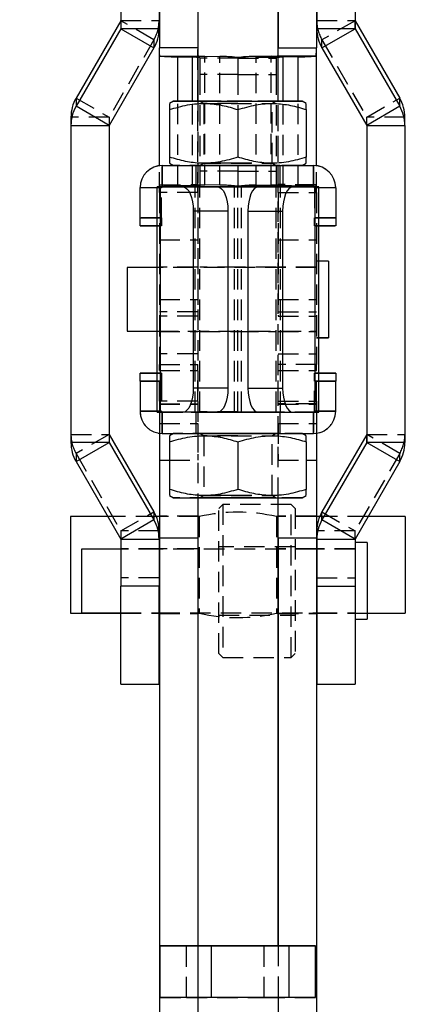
# Model space of a CAD drawing. Extents: x 81 to 759, y 45 to 588.
# Tile 14 of 24: x 400 to 448, y 264 to 387. Entities that reach past the tile are written whole.
import ezdxf

# ---------------------------------------------------------------- set-up
doc = ezdxf.new("R2010")
doc.units = 0
doc.header["$LTSCALE"] = 2
doc.linetypes.add('HIDDEN', pattern=[1.905, 1.27, -0.635])
doc.layers.get('0').update_dxf_attribs({"linetype": 'CONTINUOUS'})
doc.styles.add('SLDTEXTSTYLE0', font='TXT', dxfattribs={"width": 0.75})
doc.dimstyles.new('SLDDIMSTYLE4', dxfattribs={"dimtxt": 7, "dimasz": 6.604, "dimexe": 0, "dimexo": 0.0625, "dimgap": 1.75, "dimtad": 1, "dimdec": 3, "dimrnd": 1e-09, "dimzin": 12, "dimtxsty": 'SLDTEXTSTYLE0', "dimsah": 1, "dimcen": 0.09, "dimazin": 3, "dimtfac": 1, "dimtdec": 3, "dimtmove": 0, "dimatfit": 3, "dimtolj": 1, "dimtzin": 12})

# ---------------------------------------------------------------- blocks, each defined once
blk = doc.blocks.new('_D_8')
at = {"color": 179, "linetype": 'CONTINUOUS'}
for p, q in [((422.35, 269.61), (422.35, 171.17)), ((432.35, 203.17), (432.35, 171.17)), ((422.35, 173.17), (400.23, 173.17)), ((432.35, 173.17), (422.35, 173.17)), ((432.35, 173.17), (445.05, 173.17))]:
    blk.add_line(p, q, dxfattribs=at)
for points in [[(422.35, 173.17), (415.74, 174.19), (415.74, 172.16)], [(432.35, 173.17), (438.95, 172.16), (438.95, 174.19)]]:
    blk.add_solid(points, dxfattribs=at)
at = {"color": 179, "linetype": 'CONTINUOUS', "insert": (400.23, 182.2, -77.03), "char_height": 7, "attachment_point": 1, "style": 'SLDTEXTSTYLE0'}
blk.add_mtext('10', dxfattribs=at)

msp = doc.modelspace()

# ---------------------------------------------------------------- linework, layer by layer
at = {"color": 7, "linetype": 'CONTINUOUS'}
for p, q in [((412.798213, 430.257053), (412.798213, 385.608581)), ((417.548214, 430.257053), (417.548214, 385.608581)), ((437.148214, 430.257053), (437.148214, 385.608581)), ((441.898214, 430.257053), (441.898214, 385.608581)), ((417.598214, 401.993089), (417.598214, 383.248041)), ((422.348214, 401.993089), (422.348214, 383.248041)), ((432.348214, 401.993089), (432.348214, 383.248041)), ((437.098214, 401.993089), (437.098214, 383.248041)), ((422.348214, 391.613976), (422.348214, 376.613975)), ((432.348214, 376.613975), (432.348214, 391.613976)), ((412.796874, 386.621262), (407.235932, 376.997162)), ((412.796874, 385.603585), (407.235932, 375.979487)), ((412.796874, 386.621262), (412.796874, 385.603585)), ((412.796874, 385.603585), (416.910494, 383.230493)), ((417.548214, 385.608581), (412.798213, 385.608581)), ((441.898214, 385.608581), (437.148214, 385.608581)), ((437.785933, 383.230493), (441.899554, 385.603585)), ((441.899554, 385.603585), (441.899554, 386.621262)), ((441.899554, 386.621262), (447.460496, 376.997162)), ((441.899554, 385.603585), (447.460496, 375.979487)), ((416.910494, 383.230493), (411.349554, 373.606394)), ((417.598214, 368.592572), (417.598214, 383.248041)), ((422.348214, 383.248041), (417.598214, 383.248041)), ((432.348214, 383.248041), (437.098214, 383.248041)), ((437.098214, 368.592572), (437.098214, 383.248041)), ((437.785933, 383.230493), (443.346874, 373.606394)), ((417.688017, 382.221269), (422.348214, 382.237718)), ((419.868136, 382.122359), (421.719534, 382.079809)), ((437.00841, 382.221269), (432.313451, 382.237839)), ((434.828291, 382.122359), (432.976894, 382.079809)), ((407.235932, 376.997162), (407.235932, 375.979487)), ((447.460496, 375.979487), (447.460496, 376.997162)), ((411.349554, 373.606394), (407.235932, 375.979487)), ((419.348214, 376.613975), (418.848213, 376.325301)), ((435.848214, 376.325301), (435.348213, 376.613975)), ((447.460496, 375.979487), (443.346874, 373.606394)), ((406.598215, 374.619074), (406.598215, 373.601398)), ((418.848213, 375.565639), (418.848213, 369.661369)), ((427.348214, 375.565168), (427.348214, 369.660898)), ((435.848214, 375.565639), (435.848214, 369.661369)), ((448.098213, 373.601398), (448.098213, 374.619074)), ((406.598215, 373.601398), (411.348213, 373.601398)), ((406.598215, 373.601398), (406.598215, 334.183951)), ((411.348213, 373.601398), (411.348213, 334.183951)), ((443.348215, 373.601398), (448.098213, 373.601398)), ((443.348215, 373.601398), (443.348215, 334.183951)), ((448.098213, 373.601398), (448.098213, 334.183951)), ((417.948214, 368.613015), (417.948214, 368.614936)), ((417.948214, 368.614936), (419.346551, 368.614936)), ((417.948214, 368.613015), (417.948214, 365.963015)), ((417.948214, 368.613015), (436.748214, 368.613015)), ((418.848213, 368.90265), (419.348214, 368.613975)), ((435.348213, 368.613975), (435.848214, 368.90265)), ((435.349877, 368.614936), (436.748214, 368.614936)), ((436.748214, 368.613015), (436.748214, 368.614936)), ((436.748214, 365.963015), (436.748214, 368.613015)), ((417.298214, 337.963016), (417.298214, 365.963015)), ((417.298214, 365.963015), (422.048214, 365.963015)), ((417.744189, 365.962822), (422.049151, 365.963015)), ((417.744189, 337.962822), (417.744189, 365.962822)), ((417.744189, 365.962822), (420.526413, 365.962249)), ((417.948214, 365.963015), (422.048214, 365.963015)), ((424.831375, 365.962442), (420.526413, 365.962249)), ((422.049151, 365.963015), (432.647277, 365.963015)), ((422.049151, 365.963015), (424.831375, 365.962442)), ((422.348214, 365.963015), (422.348214, 365.962953)), ((432.647277, 365.963015), (429.865053, 365.962442)), ((429.865053, 365.962442), (434.170015, 365.962249)), ((432.348214, 365.962953), (432.348214, 365.963015)), ((436.952239, 365.962822), (432.647277, 365.963015)), ((432.648214, 365.963015), (436.748214, 365.963015)), ((437.398214, 365.963015), (432.648214, 365.963015)), ((436.952239, 365.962822), (434.170015, 365.962249)), ((436.952239, 337.962822), (436.952239, 365.962822)), ((437.398214, 337.963016), (437.398214, 365.963015)), ((415.198214, 365.863015), (415.198214, 365.864936)), ((415.198214, 362.113015), (415.198214, 365.863015)), ((439.498214, 365.863015), (439.498214, 365.864936)), ((439.498214, 365.863015), (439.498214, 362.113015)), ((426.09923, 362.962181), (421.794268, 362.961988)), ((421.794268, 362.961988), (421.794268, 340.961988)), ((426.09923, 362.962181), (426.09923, 340.962182)), ((428.597198, 362.962181), (432.90216, 362.961988)), ((428.597198, 362.962181), (428.597198, 340.962182)), ((432.90216, 362.961988), (432.90216, 340.961988)), ((415.198214, 361.113111), (415.198214, 362.113015)), ((417.298214, 361.113111), (415.198214, 361.113111)), ((439.498214, 361.113111), (437.398214, 361.113111)), ((439.498214, 362.113015), (439.498214, 361.113111)), ((438.598214, 356.744678), (437.398214, 356.744678)), ((438.598214, 356.740645), (437.398214, 356.740645)), ((438.598214, 356.744678), (438.598214, 356.740645)), ((438.598214, 356.740645), (438.598214, 347.215646)), ((417.298214, 355.950928), (413.598214, 355.950928)), ((413.598214, 355.950928), (413.598214, 355.946895)), ((417.298214, 355.946895), (413.598214, 355.946895)), ((413.598214, 355.946895), (413.598214, 348.009395)), ((413.598214, 348.009395), (417.298214, 348.009395)), ((437.398214, 347.215646), (438.598214, 347.215646)), ((417.298214, 342.814839), (415.198214, 342.814839)), ((415.198214, 342.814839), (415.198214, 342.813111)), ((415.198214, 341.813016), (415.198214, 342.813111)), ((439.498214, 342.814839), (437.398214, 342.814839)), ((439.498214, 342.814839), (439.498214, 342.813111)), ((439.498214, 342.813111), (439.498214, 341.813016)), ((415.198214, 341.813016), (415.198214, 338.063015)), ((439.498214, 338.063015), (439.498214, 341.813016)), ((426.09923, 340.962182), (421.794268, 340.961988)), ((428.597198, 340.962182), (432.90216, 340.961988)), ((420.526413, 337.96225), (417.744189, 337.962822)), ((424.831375, 337.962442), (420.526413, 337.96225)), ((424.85627, 337.963016), (429.840158, 337.963016)), ((429.865053, 337.962442), (434.170015, 337.96225)), ((434.170015, 337.96225), (436.952239, 337.962822)), ((411.348213, 334.183951), (406.598215, 334.183951)), ((407.235932, 331.805863), (411.349554, 334.178955)), ((411.349554, 335.19663), (411.349554, 334.178955)), ((411.349554, 335.19663), (416.910494, 325.572532)), ((411.349554, 334.178955), (416.910494, 324.554858)), ((417.598214, 335.335378), (417.598214, 332.008202)), ((417.948214, 335.313015), (436.748214, 335.313015)), ((419.346551, 335.313015), (418.848213, 335.0253)), ((418.848213, 334.265639), (418.848213, 328.36137)), ((427.348214, 334.265169), (427.348214, 328.360897)), ((435.848214, 335.0253), (435.349877, 335.313015)), ((435.848214, 334.265639), (435.848214, 328.36137)), ((437.098214, 335.335378), (437.098214, 332.008202)), ((443.346874, 335.19663), (437.785933, 325.572532)), ((443.346874, 334.178955), (437.785933, 324.554858)), ((443.346874, 334.178955), (443.346874, 335.19663)), ((443.346874, 334.178955), (447.460496, 331.805863)), ((448.098213, 334.183951), (443.348215, 334.183951)), ((407.235932, 331.805863), (412.796874, 322.181762)), ((417.598214, 332.008202), (417.598214, 322.328225)), ((437.098214, 332.008202), (437.098214, 322.328225)), ((447.460496, 331.805863), (441.899554, 322.181762)), ((418.848213, 327.602652), (419.348214, 327.313975)), ((422.348214, 327.313375), (422.348214, 271.613979)), ((432.348214, 271.613979), (432.348214, 327.313375)), ((435.348213, 327.313975), (435.848214, 327.602652)), ((416.910494, 325.572532), (416.910494, 324.554858)), ((437.785933, 324.554858), (437.785933, 325.572532)), ((411.1836, 324.973793), (406.548214, 324.973793)), ((406.548214, 324.973793), (406.548214, 312.973794)), ((416.910494, 324.554858), (412.796874, 322.181762)), ((417.598214, 324.973793), (417.202557, 324.973793)), ((437.493871, 324.973793), (437.098214, 324.973793)), ((441.899554, 322.181762), (437.785933, 324.554858)), ((448.148214, 324.973793), (443.512828, 324.973793)), ((448.148214, 324.973793), (448.148214, 312.973794)), ((417.548214, 323.194441), (417.548214, 322.176766)), ((437.148214, 322.176766), (437.148214, 323.194441)), ((412.798213, 322.176766), (417.548214, 322.176766)), ((412.798213, 322.176766), (412.798213, 316.345052)), ((417.548214, 322.176766), (417.548214, 316.345052)), ((417.598214, 322.328225), (422.348214, 322.328225)), ((417.598214, 322.328225), (417.598214, 210.173786)), ((422.348214, 322.328225), (422.348214, 271.614716)), ((432.348214, 322.328225), (432.348214, 271.614671)), ((432.348214, 322.328225), (437.098214, 322.328225)), ((437.098214, 322.328225), (437.098214, 210.173786)), ((437.148214, 322.176766), (441.898214, 322.176766)), ((437.148214, 322.176766), (437.148214, 316.345052)), ((441.898214, 322.176766), (441.898214, 316.345052)), ((412.798213, 320.942544), (407.898214, 320.942544)), ((407.898214, 320.942544), (407.898214, 313.005042)), ((417.598214, 320.942544), (417.548214, 320.942544)), ((437.148214, 320.942544), (437.098214, 320.942544)), ((443.398214, 321.736292), (441.898214, 321.736292)), ((443.398214, 321.736292), (443.398214, 312.211294)), ((417.548214, 316.345052), (412.798213, 316.345052)), ((412.798213, 304.15389), (412.798213, 316.345052)), ((417.548214, 304.15389), (417.548214, 316.345052)), ((437.148214, 316.345052), (441.898214, 316.345052)), ((437.148214, 316.345052), (437.148214, 304.15389)), ((441.898214, 316.345052), (441.898214, 304.15389)), ((406.548214, 312.973794), (412.798213, 312.973794)), ((407.898214, 313.005042), (412.798213, 313.005042)), ((417.548214, 313.005042), (417.598214, 313.005042)), ((417.548214, 312.973794), (417.598214, 312.973794)), ((437.098214, 313.005042), (437.148214, 313.005042)), ((437.098214, 312.973794), (437.148214, 312.973794)), ((441.898214, 312.211294), (443.398214, 312.211294)), ((443.398214, 312.973794), (448.148214, 312.973794)), ((412.798213, 304.15389), (417.548214, 304.15389)), ((437.148214, 304.15389), (441.898214, 304.15389)), ((417.697128, 271.613807), (420.975934, 271.614694)), ((424.069407, 271.613084), (417.697128, 271.613807)), ((417.697128, 265.213803), (417.697128, 271.613807)), ((420.975934, 271.614694), (422.348214, 271.614716)), ((433.720494, 271.613256), (424.069407, 271.613084)), ((424.069407, 265.213088), (424.069407, 271.613084)), ((432.348214, 271.614671), (436.9993, 271.61415)), ((436.9993, 271.61415), (433.720494, 271.613256)), ((433.720494, 265.213259), (433.720494, 271.613256)), ((436.9993, 265.214146), (436.9993, 271.61415)), ((424.069407, 265.213088), (417.697128, 265.213803)), ((422.348214, 265.213282), (422.348214, 210.173786)), ((433.720494, 265.213259), (424.069407, 265.213088)), ((432.348214, 265.213237), (432.348214, 210.173786)), ((436.9993, 265.214146), (433.720494, 265.213259))]:
    msp.add_line(p, q, dxfattribs=at)
at = {"color": 7, "linetype": 'HIDDEN'}
for p, q in [((416.910494, 384.248168), (412.796874, 386.621262)), ((412.798213, 386.626257), (417.548214, 386.626257)), ((437.148214, 386.626257), (441.898214, 386.626257)), ((441.899554, 386.621262), (437.785933, 384.248168)), ((416.910494, 384.248168), (411.349554, 374.62407)), ((416.910494, 384.248168), (416.910494, 383.230493)), ((422.348214, 365.252796), (422.348214, 383.248041)), ((432.348214, 365.252796), (432.348214, 383.248041)), ((437.785933, 383.230493), (437.785933, 384.248168)), ((437.785933, 384.248168), (443.346874, 374.62407)), ((422.348214, 382.237718), (422.382977, 382.237839)), ((422.598214, 382.031056), (422.598214, 381.971913)), ((427.348214, 381.971913), (422.598214, 381.971913)), ((422.598214, 381.971913), (422.598214, 379.926475)), ((423.226894, 382.199553), (425.078291, 382.157002)), ((423.226894, 366.203779), (423.226894, 382.199553)), ((425.078291, 366.161229), (425.078291, 382.157002)), ((432.098214, 382.031056), (427.348214, 382.031056)), ((427.348214, 382.031056), (427.348214, 381.971913)), ((427.348214, 381.971913), (427.348214, 379.926475)), ((427.348214, 381.971913), (432.098214, 381.971913)), ((431.469534, 382.199553), (429.618136, 382.157002)), ((429.618136, 366.161229), (429.618136, 382.157002)), ((432.348214, 382.094257), (429.618136, 382.157002)), ((431.469534, 366.203779), (431.469534, 382.199553)), ((432.348214, 382.179358), (431.469534, 382.199553)), ((432.098214, 382.031056), (432.098214, 381.971913)), ((432.098214, 381.971913), (432.098214, 379.926475)), ((427.348214, 379.926475), (422.598214, 379.926475)), ((422.598214, 379.926475), (422.598214, 367.929645)), ((427.348214, 379.926475), (432.098214, 379.926475)), ((427.348214, 379.926475), (427.348214, 367.929645)), ((432.098214, 379.926475), (432.098214, 367.929645)), ((407.235932, 376.997162), (411.349554, 374.62407)), ((443.346874, 374.62407), (447.460496, 376.997162)), ((419.868136, 366.126585), (419.868136, 376.614248)), ((421.719534, 366.084035), (421.719534, 376.614521)), ((422.348214, 376.613975), (422.348214, 365.963015)), ((422.674952, 376.613975), (423.098214, 376.317604)), ((423.098214, 376.317604), (423.098214, 368.910346)), ((431.598214, 376.317604), (432.021476, 376.613975)), ((431.598214, 368.910346), (431.598214, 376.317604)), ((432.348214, 365.963015), (432.348214, 376.613975)), ((432.976894, 366.084035), (432.976894, 376.614521)), ((434.828291, 366.126585), (434.828291, 376.614248)), ((411.348213, 374.619074), (406.598215, 374.619074)), ((411.348213, 374.619074), (411.348213, 373.601398)), ((411.349554, 374.62407), (411.349554, 373.606394)), ((427.348214, 375.567053), (427.348214, 375.565168)), ((443.346874, 373.606394), (443.346874, 374.62407)), ((443.348215, 373.601398), (443.348215, 374.619074)), ((448.098213, 374.619074), (443.348215, 374.619074)), ((417.598214, 365.252796), (417.598214, 368.592572)), ((417.948214, 365.964936), (417.948214, 368.614936)), ((419.346551, 368.614936), (435.349877, 368.614936)), ((422.098214, 368.613975), (422.098214, 365.963975)), ((423.098214, 368.910346), (422.674952, 368.613976)), ((432.021476, 368.613976), (431.598214, 368.910346)), ((432.598214, 365.963975), (432.598214, 368.613975)), ((436.748214, 368.614936), (436.748214, 365.964936)), ((437.098214, 365.252796), (437.098214, 368.592572)), ((427.348214, 367.929645), (422.598214, 367.929645)), ((422.598214, 367.929645), (422.598214, 365.975611)), ((427.348214, 367.929645), (432.098214, 367.929645)), ((427.348214, 367.929645), (427.348214, 365.975611)), ((432.098214, 367.929645), (432.098214, 365.975611)), ((417.298214, 365.971808), (417.298214, 365.963015)), ((417.298214, 365.971808), (422.048214, 365.971808)), ((422.348214, 365.976826), (417.598214, 365.976826)), ((417.688017, 366.225496), (422.382977, 366.242066)), ((422.597277, 365.973), (417.744189, 365.972001)), ((417.744189, 365.972001), (422.049151, 365.971808)), ((417.744189, 337.972001), (417.744189, 365.972001)), ((417.948214, 365.963015), (417.948214, 365.964936)), ((417.948214, 365.964936), (436.748214, 365.964936)), ((421.719534, 366.084035), (419.868136, 366.126585)), ((422.048214, 365.971808), (422.048214, 365.963015)), ((422.048214, 337.963016), (422.048214, 365.963015)), ((426.902239, 365.972807), (422.049151, 365.971808)), ((422.049151, 337.971809), (422.049151, 365.971808)), ((422.049151, 337.963016), (422.049151, 365.963015)), ((422.348214, 365.962953), (422.348214, 327.313375)), ((422.597277, 365.973), (426.902239, 365.972807)), ((422.597277, 337.973001), (422.597277, 365.973)), ((427.348214, 365.982178), (422.598214, 365.982178)), ((427.348214, 365.976139), (422.598214, 365.976139)), ((422.598214, 365.975611), (422.598214, 365.973001)), ((422.598214, 365.975611), (427.348214, 365.975611)), ((422.598214, 365.973001), (427.348214, 365.973001)), ((422.598214, 337.973001), (422.598214, 365.973001)), ((425.078291, 366.161229), (423.226894, 366.203779)), ((426.902239, 337.972807), (426.902239, 365.972807)), ((427.348214, 366.035282), (432.098214, 366.035282)), ((427.348214, 365.982178), (432.098214, 365.982178)), ((427.348214, 365.976139), (432.098214, 365.976139)), ((427.348214, 365.975611), (427.348214, 365.973001)), ((427.348214, 365.975611), (432.098214, 365.975611)), ((427.348214, 337.973001), (427.348214, 365.973001)), ((432.098214, 365.973001), (427.348214, 365.973001)), ((432.099151, 365.973), (427.794189, 365.972807)), ((427.794189, 337.972807), (427.794189, 365.972807)), ((427.794189, 365.972807), (432.647277, 365.971808)), ((429.618136, 366.161229), (431.469534, 366.203779)), ((429.618136, 366.161229), (432.976894, 366.084035)), ((431.469534, 366.203779), (434.828291, 366.126585)), ((432.098214, 365.975611), (432.098214, 365.973001)), ((432.098214, 337.973001), (432.098214, 365.973001)), ((432.099151, 365.973), (436.952239, 365.972001)), ((432.099151, 337.973001), (432.099151, 365.973)), ((437.00841, 366.225496), (432.313451, 366.242066)), ((437.098214, 365.976826), (432.348214, 365.976826)), ((432.348214, 327.313375), (432.348214, 365.962953)), ((436.952239, 365.972001), (432.647277, 365.971808)), ((432.647277, 337.971809), (432.647277, 365.971808)), ((432.647277, 337.963016), (432.647277, 365.963015)), ((432.648214, 365.971808), (432.648214, 365.963015)), ((437.398214, 365.971808), (432.648214, 365.971808)), ((432.648214, 337.963016), (432.648214, 365.963015)), ((432.976894, 366.084035), (434.828291, 366.126585)), ((436.748214, 365.963015), (436.748214, 365.964936)), ((436.952239, 337.972001), (436.952239, 365.972001)), ((437.398214, 365.971808), (437.398214, 365.963015)), ((415.198214, 365.864936), (417.848214, 365.864936)), ((417.848214, 365.863015), (417.298214, 365.863015)), ((422.348214, 365.252796), (417.598214, 365.252796)), ((417.598214, 365.252796), (417.598214, 349.906851)), ((417.848214, 365.863015), (417.848214, 365.864936)), ((417.848214, 362.113015), (417.848214, 365.863015)), ((422.348214, 365.252796), (422.348214, 349.906851)), ((432.348214, 365.252796), (437.098214, 365.252796)), ((432.348214, 365.252796), (432.348214, 349.906851)), ((436.848214, 365.863015), (436.848214, 365.864936)), ((436.848214, 365.864936), (439.498214, 365.864936)), ((436.848214, 365.863015), (436.848214, 362.113015)), ((437.398214, 365.863015), (436.848214, 365.863015)), ((437.098214, 365.252796), (437.098214, 349.906851)), ((417.848214, 362.114936), (415.198214, 362.114936)), ((415.198214, 361.11484), (417.848214, 361.11484)), ((417.298214, 362.113015), (417.848214, 362.113015)), ((417.848214, 361.113111), (417.298214, 361.113111)), ((417.848214, 362.113015), (417.848214, 361.113111)), ((439.498214, 362.114936), (436.848214, 362.114936)), ((436.848214, 361.113111), (436.848214, 362.113015)), ((436.848214, 362.113015), (437.398214, 362.113015)), ((436.848214, 361.11484), (439.498214, 361.11484)), ((437.398214, 361.113111), (436.848214, 361.113111)), ((417.598214, 359.379621), (422.348214, 359.379621)), ((432.348214, 359.379621), (437.098214, 359.379621)), ((437.398214, 356.744678), (437.098214, 356.744678)), ((437.398214, 356.740645), (437.098214, 356.740645)), ((437.098214, 355.950928), (417.298214, 355.950928)), ((437.098214, 355.946895), (417.298214, 355.946895)), ((422.348214, 355.982178), (417.598214, 355.982178)), ((422.348214, 355.978145), (417.598214, 355.978145)), ((427.348214, 355.982178), (422.598214, 355.982178)), ((427.348214, 355.978145), (422.598214, 355.978145)), ((432.098214, 355.982178), (427.348214, 355.982178)), ((432.098214, 355.978145), (427.348214, 355.978145)), ((437.098214, 355.982178), (432.348214, 355.982178)), ((437.098214, 355.978145), (432.348214, 355.978145)), ((417.598214, 351.982178), (422.348214, 351.982178)), ((432.348214, 351.982178), (437.098214, 351.982178)), ((422.348214, 350.42396), (417.598214, 350.42396)), ((432.348214, 350.42396), (437.098214, 350.42396)), ((422.348214, 349.906851), (417.598214, 349.906851)), ((417.598214, 349.906851), (417.598214, 345.210259)), ((432.348214, 349.906851), (437.098214, 349.906851)), ((437.098214, 349.906851), (437.098214, 345.210259)), ((413.598214, 348.013428), (437.098214, 348.013428)), ((417.298214, 348.009395), (437.098214, 348.009395)), ((417.598214, 347.982178), (422.348214, 347.982178)), ((417.598214, 347.978146), (422.348214, 347.978146)), ((422.598214, 347.982178), (427.348214, 347.982178)), ((422.598214, 347.978146), (427.348214, 347.978146)), ((427.348214, 347.982178), (432.098214, 347.982178)), ((427.348214, 347.978146), (432.098214, 347.978146)), ((432.348214, 347.982178), (437.098214, 347.982178)), ((432.348214, 347.978146), (437.098214, 347.978146)), ((437.098214, 347.219678), (438.598214, 347.219678)), ((437.098214, 347.215646), (437.398214, 347.215646)), ((422.348214, 345.210259), (417.598214, 345.210259)), ((417.598214, 345.210259), (417.598214, 343.899767)), ((432.348214, 345.210259), (437.098214, 345.210259)), ((437.098214, 345.210259), (437.098214, 343.899767)), ((417.848214, 342.814839), (417.298214, 342.814839)), ((417.298214, 342.813111), (417.848214, 342.813111)), ((417.598214, 343.899767), (422.348214, 343.899767)), ((417.598214, 339.336586), (417.598214, 343.899767)), ((417.598214, 343.1523), (422.348214, 343.1523)), ((417.848214, 342.814839), (417.848214, 342.813111)), ((417.848214, 342.813111), (417.848214, 341.813016)), ((422.348214, 339.336586), (422.348214, 343.899767)), ((437.098214, 343.899767), (432.348214, 343.899767)), ((432.348214, 339.336586), (432.348214, 343.899767)), ((432.348214, 343.1523), (437.098214, 343.1523)), ((437.398214, 342.814839), (436.848214, 342.814839)), ((436.848214, 342.814839), (436.848214, 342.813111)), ((436.848214, 341.813016), (436.848214, 342.813111)), ((436.848214, 342.813111), (437.398214, 342.813111)), ((437.098214, 339.336586), (437.098214, 343.899767)), ((415.198214, 341.814936), (417.848214, 341.814936)), ((417.848214, 341.813016), (417.298214, 341.813016)), ((417.848214, 341.813016), (417.848214, 338.063015)), ((436.848214, 341.814936), (439.498214, 341.814936)), ((436.848214, 338.063015), (436.848214, 341.813016)), ((437.398214, 341.813016), (436.848214, 341.813016)), ((422.348214, 339.336586), (417.598214, 339.336586)), ((417.598214, 339.336586), (417.598214, 338.968451)), ((432.348214, 339.336586), (437.098214, 339.336586)), ((437.098214, 339.336586), (437.098214, 338.968451)), ((417.848214, 338.064936), (415.198214, 338.064936)), ((417.298214, 338.063015), (417.848214, 338.063015)), ((422.048214, 337.971807), (417.298214, 337.971807)), ((422.048214, 337.963016), (417.298214, 337.963016)), ((417.598214, 338.987739), (422.348214, 338.987739)), ((417.598214, 338.968451), (417.598214, 336.561198)), ((417.598214, 338.968451), (422.348214, 338.968451)), ((417.744189, 337.972001), (422.597277, 337.973001)), ((422.049151, 337.971809), (417.744189, 337.972001)), ((422.049151, 337.963016), (417.744189, 337.962822)), ((417.948214, 337.964936), (417.948214, 337.963016)), ((417.948214, 337.964936), (436.748214, 337.964936)), ((417.948214, 335.314936), (417.948214, 337.964936)), ((417.948214, 337.963016), (422.048214, 337.963016)), ((417.948214, 337.963016), (417.948214, 337.962781)), ((422.048214, 337.963016), (422.049151, 337.963016)), ((422.049151, 337.971809), (426.902239, 337.972807)), ((422.049151, 337.963016), (424.85627, 337.963016)), ((424.831375, 337.962442), (422.049151, 337.963016)), ((422.098214, 337.963975), (422.098214, 335.313977)), ((426.902239, 337.972807), (422.597277, 337.973001)), ((422.598214, 337.973001), (422.597277, 337.973001)), ((427.348214, 337.982178), (422.598214, 337.982178)), ((427.348214, 337.973001), (422.598214, 337.973001)), ((427.348214, 337.982178), (432.098214, 337.982178)), ((427.348214, 337.973001), (432.098214, 337.973001)), ((427.794189, 337.972807), (432.099151, 337.973001)), ((432.647277, 337.971809), (427.794189, 337.972807)), ((429.840158, 337.963016), (432.647277, 337.963016)), ((429.865053, 337.962442), (432.647277, 337.963016)), ((432.098214, 337.973001), (432.099151, 337.973001)), ((436.952239, 337.972001), (432.099151, 337.973001)), ((437.098214, 338.987739), (432.348214, 338.987739)), ((432.348214, 338.968451), (437.098214, 338.968451)), ((432.598214, 335.313977), (432.598214, 337.963975)), ((432.647277, 337.971809), (436.952239, 337.972001)), ((432.647277, 337.963016), (436.952239, 337.962822)), ((432.648214, 337.963016), (432.647277, 337.963016)), ((432.648214, 337.971807), (437.398214, 337.971807)), ((432.648214, 337.963016), (436.748214, 337.963016)), ((432.648214, 337.963016), (437.398214, 337.963016)), ((436.748214, 337.964936), (436.748214, 337.963016)), ((436.748214, 337.964936), (436.748214, 335.314936)), ((436.748214, 337.962781), (436.748214, 337.963016)), ((439.498214, 338.064936), (436.848214, 338.064936)), ((436.848214, 338.063015), (437.398214, 338.063015)), ((437.098214, 338.968451), (437.098214, 336.561198)), ((417.598214, 336.561198), (422.348214, 336.561198)), ((417.598214, 336.561198), (417.598214, 335.335378)), ((422.348214, 336.561198), (422.348214, 332.008202)), ((432.348214, 336.561198), (437.098214, 336.561198)), ((432.348214, 336.561198), (432.348214, 332.008202)), ((437.098214, 336.561198), (437.098214, 335.335378)), ((406.598215, 335.201625), (411.348213, 335.201625)), ((411.349554, 335.19663), (407.235932, 332.823538)), ((417.948214, 335.314936), (417.948214, 335.313015)), ((417.948214, 335.314936), (436.748214, 335.314936)), ((419.348214, 335.313977), (419.346551, 335.313015)), ((422.674952, 335.313975), (423.098214, 335.017605)), ((423.098214, 335.017605), (423.098214, 327.610348)), ((427.348214, 334.267054), (427.348214, 334.265169)), ((431.598214, 335.017605), (432.021476, 335.313975)), ((431.598214, 327.610348), (431.598214, 335.017605)), ((435.349877, 335.313015), (435.348213, 335.313977)), ((436.748214, 335.314936), (436.748214, 335.313015)), ((447.460496, 332.823538), (443.346874, 335.19663)), ((443.348215, 335.201625), (448.098213, 335.201625)), ((407.235932, 332.823538), (407.235932, 331.805863)), ((407.235932, 332.823538), (412.796874, 323.19944)), ((418.848213, 332.008202), (422.348214, 332.008202)), ((432.348214, 332.008202), (435.848214, 332.008202)), ((447.460496, 332.823538), (441.899554, 323.19944)), ((447.460496, 331.805863), (447.460496, 332.823538)), ((423.098214, 327.610348), (422.674952, 327.313975)), ((432.021476, 327.313975), (431.598214, 327.610348)), ((412.796874, 323.19944), (416.910494, 325.572532)), ((425.473214, 326.498792), (424.973214, 325.998791)), ((424.973214, 307.948791), (424.973214, 325.998791)), ((425.473214, 326.498792), (425.473214, 307.448794)), ((433.973214, 326.498792), (425.473214, 326.498792)), ((433.973214, 307.448794), (433.973214, 326.498792)), ((434.473214, 325.998791), (433.973214, 326.498792)), ((434.473214, 325.998791), (434.473214, 307.948791)), ((437.785933, 325.572532), (441.899554, 323.19944)), ((417.202557, 324.973793), (411.1836, 324.973793)), ((422.348214, 325.023793), (417.598214, 325.023793)), ((422.548214, 324.973793), (417.598214, 324.973793)), ((422.548214, 324.973793), (422.548214, 312.973794)), ((432.148214, 324.973793), (432.148214, 312.973794)), ((437.098214, 324.973793), (432.148214, 324.973793)), ((437.098214, 325.023793), (432.348214, 325.023793)), ((443.512828, 324.973793), (437.493871, 324.973793)), ((412.796874, 323.19944), (412.796874, 322.181762)), ((412.798213, 323.194441), (412.798213, 322.176766)), ((417.548214, 323.194441), (412.798213, 323.194441)), ((441.898214, 323.194441), (437.148214, 323.194441)), ((441.898214, 322.176766), (441.898214, 323.194441)), ((441.899554, 322.181762), (441.899554, 323.19944)), ((417.548214, 320.973792), (412.798213, 320.973792)), ((417.548214, 320.942544), (412.798213, 320.942544)), ((422.348214, 320.973792), (417.598214, 320.973792)), ((437.098214, 320.942544), (417.598214, 320.942544)), ((434.473214, 321.223792), (424.973214, 321.223792)), ((437.098214, 320.973792), (432.348214, 320.973792)), ((441.898214, 320.973792), (437.148214, 320.973792)), ((441.898214, 320.942544), (437.148214, 320.942544)), ((417.548214, 317.362726), (412.798213, 317.362726)), ((437.148214, 317.362726), (441.898214, 317.362726)), ((412.798213, 313.005042), (417.548214, 313.005042)), ((412.798213, 312.973794), (417.548214, 312.973794)), ((417.598214, 313.005042), (437.098214, 313.005042)), ((417.598214, 312.973794), (422.348214, 312.973794)), ((417.598214, 312.923793), (422.348214, 312.923793)), ((422.348214, 312.973794), (422.548214, 312.973794)), ((424.973214, 312.723794), (434.473214, 312.723794)), ((432.148214, 312.973794), (432.348214, 312.973794)), ((432.348214, 312.973794), (437.098214, 312.973794)), ((432.348214, 312.923793), (437.098214, 312.923793)), ((437.148214, 313.005042), (441.898214, 313.005042)), ((437.148214, 312.973794), (441.898214, 312.973794)), ((441.898214, 312.973794), (443.398214, 312.973794)), ((424.973214, 307.948791), (425.473214, 307.448794)), ((425.473214, 307.448794), (433.973214, 307.448794)), ((433.973214, 307.448794), (434.473214, 307.948791)), ((420.975934, 265.21469), (420.975934, 271.614694)), ((422.348214, 271.614716), (430.627021, 271.614865)), ((422.348214, 271.614716), (422.348214, 265.213282)), ((430.627021, 271.614865), (432.348214, 271.614671)), ((430.627021, 265.214861), (430.627021, 271.614865)), ((432.348214, 271.614671), (432.348214, 265.213237)), ((417.697128, 265.213803), (420.975934, 265.21469)), ((420.975934, 265.21469), (430.627021, 265.214861)), ((430.627021, 265.214861), (436.9993, 265.214146))]:
    msp.add_line(p, q, dxfattribs=at)
at = {"color": 8, "linetype": 'CONTINUOUS'}
for p, q in [((419.868136, 376.614248), (419.868136, 382.122359)), ((421.719534, 376.614521), (421.719534, 382.079809)), ((434.828291, 382.122359), (432.348214, 382.179358)), ((432.976894, 382.079809), (432.348214, 382.094257)), ((432.976894, 376.614521), (432.976894, 382.079809)), ((434.828291, 376.614248), (434.828291, 382.122359)), ((417.298214, 365.863015), (415.198214, 365.863015)), ((439.498214, 365.863015), (437.398214, 365.863015)), ((415.198214, 362.113015), (417.298214, 362.113015)), ((437.398214, 362.113015), (439.498214, 362.113015)), ((415.198214, 342.813111), (417.298214, 342.813111)), ((437.398214, 342.813111), (439.498214, 342.813111)), ((417.298214, 341.813016), (415.198214, 341.813016)), ((439.498214, 341.813016), (437.398214, 341.813016)), ((415.198214, 338.063015), (417.298214, 338.063015)), ((417.948214, 337.962781), (417.948214, 335.313015)), ((436.748214, 335.313015), (436.748214, 337.962781)), ((437.398214, 338.063015), (439.498214, 338.063015)), ((417.598214, 332.008202), (418.848213, 332.008202)), ((435.848214, 332.008202), (437.098214, 332.008202))]:
    msp.add_line(p, q, dxfattribs=at)
at = {"color": 7, "linetype": 'CONTINUOUS', "flags": 128}
for points in [[(422.348214, 376.614575), (421.69136, 376.614518), (420.696457, 376.614402), (419.957177, 376.61427), (419.501932, 376.614125), (419.348213, 376.613975), (419.501932, 376.613825), (419.957177, 376.613682), (420.696457, 376.613549), (421.69136, 376.613432), (422.903652, 376.613336), (424.286746, 376.613266), (425.787491, 376.613222), (427.348214, 376.613207)], [(427.348214, 376.613207), (428.908936, 376.613222), (430.409681, 376.613266), (431.792776, 376.613336), (433.005068, 376.613432), (433.999971, 376.613549), (434.73925, 376.613682), (435.194496, 376.613825), (435.348214, 376.613975), (435.194496, 376.614125), (434.73925, 376.61427), (433.999971, 376.614402), (433.005068, 376.614518), (432.348214, 376.614575)], [(419.348214, 368.613975), (419.501932, 368.613826), (419.957177, 368.613682), (420.696457, 368.613549), (421.69136, 368.613432), (422.903652, 368.613337), (424.286746, 368.613266), (425.787491, 368.613222), (427.348214, 368.613207)], [(427.348214, 368.613207), (428.908936, 368.613222), (430.409681, 368.613266), (431.792776, 368.613337), (433.005068, 368.613432), (433.999971, 368.613549), (434.73925, 368.613682), (435.194496, 368.613826), (435.348213, 368.613975)], [(420.526413, 365.962249), (420.773759, 365.904554), (421.0116, 365.733788), (421.230795, 365.456513), (421.422921, 365.083385), (421.580596, 364.628743), (421.697758, 364.110059), (421.769906, 363.547264), (421.794268, 362.961988)], [(424.831375, 365.962442), (425.078721, 365.904747), (425.316562, 365.733981), (425.535757, 365.456706), (425.727883, 365.083578), (425.885557, 364.628936), (426.00272, 364.110251), (426.074868, 363.547457), (426.09923, 362.962181)], [(429.865053, 365.962442), (429.617707, 365.904747), (429.379866, 365.733981), (429.160671, 365.456706), (428.968544, 365.083578), (428.81087, 364.628936), (428.693708, 364.110251), (428.62156, 363.547457), (428.597198, 362.962181)], [(434.170015, 365.962249), (433.922669, 365.904554), (433.684828, 365.733788), (433.465633, 365.456513), (433.273506, 365.083385), (433.115832, 364.628743), (432.99867, 364.110059), (432.926522, 363.547264), (432.90216, 362.961988)], [(421.794268, 340.961988), (421.769906, 340.376722), (421.697758, 339.813958), (421.580596, 339.295321), (421.422921, 338.840744), (421.230795, 338.467696), (421.0116, 338.190512), (420.773759, 338.019843), (420.526413, 337.96225)], [(426.09923, 340.962182), (426.074868, 340.376916), (426.00272, 339.814151), (425.885557, 339.295515), (425.727883, 338.840938), (425.535757, 338.467889), (425.316562, 338.190703), (425.078721, 338.020035), (424.831375, 337.962442)], [(428.597198, 340.962182), (428.62156, 340.376916), (428.693708, 339.814151), (428.81087, 339.295515), (428.968544, 338.840938), (429.160671, 338.467889), (429.379866, 338.190703), (429.617707, 338.020035), (429.865053, 337.962442)], [(432.90216, 340.961988), (432.926522, 340.376722), (432.99867, 339.813958), (433.115832, 339.295321), (433.273506, 338.840744), (433.465633, 338.467696), (433.684828, 338.190512), (433.922669, 338.019843), (434.170015, 337.96225)], [(429.83078, 337.963531), (429.788011, 337.96353), (428.604621, 337.963487), (427.348214, 337.963472), (426.091807, 337.963487), (424.908417, 337.96353), (424.865647, 337.963531)], [(419.348214, 327.313975), (419.501932, 327.313826), (419.957177, 327.313681), (420.696457, 327.313551), (421.69136, 327.313431), (422.903652, 327.313338), (424.286746, 327.313267), (425.787491, 327.313223), (427.348214, 327.313208)], [(427.348214, 327.313208), (428.908936, 327.313223), (430.409681, 327.313267), (431.792776, 327.313338), (433.005068, 327.313431), (433.999971, 327.313551), (434.73925, 327.313681), (435.194496, 327.313826), (435.348213, 327.313975)], [(422.348214, 271.613979), (422.498524, 271.613859), (422.953482, 271.613748), (423.684577, 271.613651), (424.645872, 271.613569), (425.776965, 271.613517), (427.006785, 271.613494), (428.258059, 271.613502)], [(428.258059, 271.613502), (429.452164, 271.613539), (430.514069, 271.613606), (431.377053, 271.613688), (431.986889, 271.6138), (432.305261, 271.613911), (432.348214, 271.613979)]]:
    msp.add_lwpolyline(points, dxfattribs=at)
at = {"color": 7, "linetype": 'HIDDEN', "flags": 128}
for points in [[(432.348214, 376.614575), (431.792776, 376.614614), (430.409681, 376.614685), (428.908936, 376.614729), (427.348214, 376.614744), (425.787491, 376.614729), (424.286746, 376.614685), (422.903652, 376.614614), (422.348214, 376.614575)], [(427.348214, 376.614424), (428.557743, 376.614409), (429.684845, 376.614364), (430.652709, 376.614293), (431.395377, 376.6142), (431.862238, 376.614092), (432.021476, 376.613975), (431.862238, 376.613859), (431.395377, 376.613751), (430.652709, 376.613658), (429.684845, 376.613587), (428.557743, 376.613542), (427.348214, 376.613526), (426.138685, 376.613542), (425.011583, 376.613587), (424.043719, 376.613658), (423.301051, 376.613751), (422.83419, 376.613859), (422.674952, 376.613975), (422.83419, 376.614092), (423.301051, 376.6142), (424.043719, 376.614293), (425.011583, 376.614364), (426.138685, 376.614409), (427.348214, 376.614424)], [(427.348214, 376.317196), (426.201578, 376.317211), (425.139982, 376.317256), (424.242161, 376.317326), (423.574702, 376.317417), (423.187107, 376.317521), (423.108122, 376.317632), (423.343605, 376.317741), (423.876092, 376.31784), (424.66609, 376.317921), (425.655009, 376.317979), (426.769506, 376.318008), (427.926922, 376.318008), (429.041419, 376.317979), (430.030338, 376.317921), (430.820336, 376.31784), (431.352823, 376.317741), (431.588306, 376.317632), (431.598214, 376.317604)], [(435.348213, 368.613975), (435.348214, 368.613975), (435.194496, 368.614125), (434.73925, 368.614269), (433.999971, 368.614402), (433.005068, 368.614519), (431.792776, 368.614614), (430.409681, 368.614685), (428.908936, 368.614729), (427.348214, 368.614743), (425.787491, 368.614729), (424.286746, 368.614685), (422.903652, 368.614614), (421.69136, 368.614519), (420.696457, 368.614402), (419.957177, 368.614269), (419.501932, 368.614125), (419.348213, 368.613975), (419.348214, 368.613975)], [(427.348214, 368.613471), (428.604621, 368.613486), (429.788011, 368.613529), (430.829608, 368.613598), (431.668879, 368.613689), (432.257049, 368.613797), (432.559936, 368.613915), (432.559936, 368.614036), (432.257049, 368.614154), (431.668879, 368.614262), (430.829608, 368.614353), (429.788011, 368.614422), (428.604621, 368.614465), (427.348214, 368.614479), (426.091807, 368.614465), (424.908417, 368.614422), (423.86682, 368.614353), (423.027549, 368.614262), (422.439379, 368.614154), (422.136492, 368.614036), (422.136492, 368.613915), (422.439379, 368.613797), (423.027549, 368.613689), (423.86682, 368.613598), (424.908417, 368.613529), (426.091807, 368.613486), (427.348214, 368.613471)], [(427.348214, 368.614424), (428.557743, 368.614409), (429.684845, 368.614364), (430.652709, 368.614293), (431.395377, 368.6142), (431.862238, 368.614092), (432.021476, 368.613975), (431.862238, 368.613859), (431.395377, 368.613751), (430.652709, 368.613658), (429.684845, 368.613587), (428.557743, 368.613542), (427.348214, 368.613527), (426.138685, 368.613542), (425.011583, 368.613587), (424.043719, 368.613658), (423.301051, 368.613751), (422.83419, 368.613859), (422.674952, 368.613975), (422.83419, 368.614092), (423.301051, 368.6142), (424.043719, 368.614293), (425.011583, 368.614364), (426.138685, 368.614409), (427.348214, 368.614424)], [(427.348214, 368.910754), (426.201578, 368.910739), (425.139982, 368.910695), (424.242161, 368.910625), (423.574702, 368.910534), (423.187107, 368.910429), (423.108122, 368.910318), (423.343605, 368.91021), (423.876092, 368.910111), (424.66609, 368.91003), (425.655009, 368.909972), (426.769506, 368.909942), (427.926922, 368.909942), (429.041419, 368.909972), (430.030338, 368.91003), (430.820336, 368.910111), (431.352823, 368.91021), (431.588306, 368.910318), (431.509321, 368.910429), (431.121726, 368.910534), (430.454267, 368.910625), (429.556446, 368.910695), (428.49485, 368.910739), (427.348214, 368.910754)], [(427.348214, 365.963471), (428.604621, 365.963486), (429.788011, 365.963529), (430.829608, 365.963598), (431.668879, 365.963689), (432.257049, 365.963797), (432.559936, 365.963915), (432.559936, 365.964036), (432.257049, 365.964154), (431.668879, 365.964262), (430.829608, 365.964353), (429.788011, 365.964422), (428.604621, 365.964465), (427.348214, 365.96448), (426.091807, 365.964465), (424.908417, 365.964422), (423.86682, 365.964353), (423.027549, 365.964262), (422.439379, 365.964154), (422.136492, 365.964036), (422.136492, 365.963915), (422.439379, 365.963797), (423.027549, 365.963689), (423.86682, 365.963598), (424.908417, 365.963529), (426.091807, 365.963486), (427.348214, 365.963471)], [(424.865647, 337.963531), (423.86682, 337.963599), (423.027549, 337.96369), (422.439379, 337.963796), (422.136492, 337.963915), (422.136492, 337.964036), (422.439379, 337.964154), (423.027549, 337.964262), (423.86682, 337.964353), (424.908417, 337.964422), (426.091807, 337.964465), (427.348214, 337.96448)], [(427.348214, 337.96448), (428.604621, 337.964465), (429.788011, 337.964422), (430.829608, 337.964353), (431.668879, 337.964262), (432.257049, 337.964154), (432.559936, 337.964036), (432.559936, 337.963915), (432.257049, 337.963796), (431.668879, 337.96369), (430.829608, 337.963599), (429.83078, 337.963531)], [(427.348214, 335.313207), (428.908936, 335.313222), (430.409681, 335.313267), (431.792776, 335.313338), (433.005068, 335.313433), (433.999971, 335.313548), (434.73925, 335.313682), (435.194496, 335.313826), (435.348214, 335.313977), (435.194496, 335.314126), (434.73925, 335.314269), (433.999971, 335.314403), (433.005068, 335.314519), (431.792776, 335.314614), (430.409681, 335.314684), (428.908936, 335.314729), (427.348214, 335.314744), (425.787491, 335.314729), (424.286746, 335.314684), (422.903652, 335.314614), (421.69136, 335.314519), (420.696457, 335.314403), (419.957177, 335.314269), (419.501932, 335.314126), (419.348213, 335.313977), (419.501932, 335.313826), (419.957177, 335.313682), (420.696457, 335.313548), (421.69136, 335.313433), (422.903652, 335.313338), (424.286746, 335.313267), (425.787491, 335.313222), (427.348214, 335.313207)], [(427.348214, 335.314479), (428.604621, 335.314465), (429.788011, 335.314422), (430.829608, 335.314353), (431.668879, 335.314261), (432.257049, 335.314153), (432.559936, 335.314036), (432.559936, 335.313915), (432.257049, 335.313798), (431.668879, 335.31369), (430.829608, 335.313598), (429.788011, 335.313529), (428.604621, 335.313487), (427.348214, 335.313472), (426.091807, 335.313487), (424.908417, 335.313529), (423.86682, 335.313598), (423.027549, 335.31369), (422.439379, 335.313798), (422.136492, 335.313915), (422.136492, 335.314036), (422.439379, 335.314153), (423.027549, 335.314261), (423.86682, 335.314353), (424.908417, 335.314422), (426.091807, 335.314465), (426.846505, 335.314478)], [(427.348214, 335.314424), (428.557743, 335.314409), (429.684845, 335.314364), (430.652709, 335.314293), (431.395377, 335.3142), (431.862238, 335.314092), (432.021476, 335.313977), (431.862238, 335.313859), (431.395377, 335.313751), (430.652709, 335.313658), (429.684845, 335.313587), (428.557743, 335.313543), (427.348214, 335.313528), (426.138685, 335.313543), (425.011583, 335.313587), (424.043719, 335.313658), (423.301051, 335.313751), (422.83419, 335.313859), (422.674952, 335.313977), (422.83419, 335.314092), (423.301051, 335.3142), (424.043719, 335.314293), (425.011583, 335.314364), (426.138685, 335.314409), (427.348214, 335.314424)], [(427.348214, 335.017198), (426.201578, 335.017212), (425.139982, 335.017255), (424.242161, 335.017326), (423.574702, 335.017417), (423.187107, 335.017522), (423.108122, 335.017633), (423.343605, 335.017741), (423.876092, 335.01784), (424.66609, 335.017922), (425.655009, 335.01798), (426.769506, 335.01801), (427.926922, 335.01801), (429.041419, 335.01798), (430.030338, 335.017922), (430.820336, 335.01784), (431.352823, 335.017741), (431.588306, 335.017633), (431.598214, 335.017605)], [(435.348213, 327.313975), (435.348214, 327.313975), (435.194496, 327.314124), (434.73925, 327.314269), (433.999971, 327.314404), (433.005068, 327.314519), (431.792776, 327.314616), (430.409681, 327.314687), (428.908936, 327.314728), (427.348214, 327.314743), (425.787491, 327.314728), (424.286746, 327.314687), (422.903652, 327.314616), (421.69136, 327.314519), (420.696457, 327.314404), (419.957177, 327.314269), (419.501932, 327.314124), (419.348213, 327.313975), (419.348214, 327.313975)], [(427.348214, 327.314426), (428.557743, 327.314407), (429.684845, 327.314363), (430.652709, 327.314292), (431.395377, 327.314199), (431.862238, 327.314091), (432.021476, 327.313975), (431.862238, 327.31386), (431.395377, 327.313752), (430.652709, 327.313659), (429.684845, 327.313588), (428.557743, 327.313543), (427.348214, 327.313528), (426.138685, 327.313543), (425.011583, 327.313588), (424.043719, 327.313659), (423.301051, 327.313752), (422.83419, 327.31386), (422.674952, 327.313975), (422.83419, 327.314091), (423.301051, 327.314199), (424.043719, 327.314292), (425.011583, 327.314363), (426.138685, 327.314407), (427.348214, 327.314426)], [(427.348214, 327.610754), (426.201578, 327.610739), (425.139982, 327.610695), (424.242161, 327.610624), (423.574702, 327.610534), (423.187107, 327.61043), (423.108122, 327.610318), (423.343605, 327.61021), (423.876092, 327.61011), (424.66609, 327.610031), (425.655009, 327.609972), (426.769506, 327.609942), (427.926922, 327.609942), (429.041419, 327.609972), (430.030338, 327.610031), (430.820336, 327.61011), (431.352823, 327.61021), (431.588306, 327.610318), (431.509321, 327.61043), (431.121726, 327.610534), (430.454267, 327.610624), (429.556446, 327.610695), (428.49485, 327.610739), (427.348214, 327.610754)], [(432.348214, 271.613979), (432.312163, 271.614031), (432.007162, 271.61415), (431.409422, 271.614254), (430.556502, 271.614344), (429.501993, 271.614411), (428.312154, 271.614448), (427.061747, 271.614455), (425.82934, 271.614433), (424.692369, 271.614381), (423.722275, 271.614306), (422.980012, 271.61421), (422.512219, 271.614098), (422.34829, 271.613979), (422.348214, 271.613979)]]:
    msp.add_lwpolyline(points, dxfattribs=at)
at = {"color": 7, "linetype": 'CONTINUOUS'}
for centre, radius, start, end in [((412.788243, 386.626253), 0.009971, 329.96045953, 0.0251793), ((412.788234, 385.608579), 0.00998, 329.97432583, 0.011313), ((412.794982, 385.608679), 4.753232, 329.97813856, 359.99880861), ((441.901446, 385.608679), 4.753232, 180.00119139, 210.02186144), ((441.908185, 386.626253), 0.009971, 179.9748207, 210.03954047), ((441.908194, 385.608579), 0.00998, 179.988687, 210.02567417), ((420.038043, 409.943241), 27.8214, 265.15455012, 269.65008911), ((421.277382, 359.632389), 22.451774, 87.26625553, 88.87157888), ((433.419045, 359.632389), 22.451774, 91.12842112, 92.73374447), ((434.658384, 409.943241), 27.8214, 270.34991089, 274.84544988), ((411.351455, 374.618977), 4.75324, 149.97821128, 179.99883085), ((443.344973, 374.618977), 4.75324, 0.00116915, 30.02178872), ((411.351455, 373.601301), 4.75324, 149.97821128, 179.99883085), ((443.344973, 373.601301), 4.75324, 0.00116915, 30.02178872), ((411.358187, 373.601398), 0.009974, 149.94423271, 180.00154846), ((443.338241, 373.601398), 0.009974, 359.99845154, 30.05576729), ((417.948214, 365.864936), 2.75, 90, 180), ((417.948214, 365.863015), 2.75, 90, 180), ((436.748214, 365.864936), 2.75, 0, 90), ((436.748214, 365.863015), 2.75, 0, 90), ((417.692167, 760.726125), 394.763306, 269.94282177, 270.0075504), ((422.049041, 366.78929), 0.826275, 269.94265448, 270.00762197), ((432.647387, 366.78929), 0.826275, 269.99237803, 270.05734552), ((437.00426, 760.726125), 394.763306, 269.9924496, 270.05717823), ((417.948214, 338.063015), 2.75, 180, 270), ((417.692943, 733.349252), 395.386433, 269.94279952, 270.00742614), ((436.748214, 338.063015), 2.75, 270, 0), ((437.003485, 733.349252), 395.386433, 269.99257386, 270.05720048), ((411.351455, 334.184049), 4.75324, 180.00118037, 210.02178872), ((411.358195, 335.201627), 0.009982, 180.0105813, 210.04363753), ((411.358195, 334.183953), 0.009982, 180.0105813, 210.04363753), ((443.338233, 335.201627), 0.009982, 329.95636247, 359.9894187), ((443.338233, 334.183953), 0.009982, 329.95636247, 359.9894187), ((443.344973, 334.184049), 4.75324, 329.97821128, 359.99881963), ((412.794982, 323.194346), 4.753232, 0.00114648, 30.02186144), ((441.901446, 323.194346), 4.753232, 149.97813856, 179.99885352), ((412.794949, 322.176662), 4.753265, 0.00125382, 30.0217541), ((441.901479, 322.176662), 4.753265, 149.9782459, 179.99874618), ((412.788252, 322.176773), 0.009962, 359.96097506, 30.05338612), ((441.908176, 322.176773), 0.009962, 149.94661388, 180.03902494)]:
    msp.add_arc(centre, radius, start, end, dxfattribs=at)
at = {"color": 7, "linetype": 'HIDDEN'}
for centre, radius, start, end in [((412.794968, 386.626358), 4.753245, 329.97818232, 359.9987873), ((441.901459, 386.626358), 4.753245, 180.0012127, 210.02181768), ((422.335212, 380.79282), 1.265859, 78.00855934, 89.41149724), ((423.292701, 392.970055), 10.770704, 265.1548634, 269.64993035), ((425.401689, 367.467295), 14.693267, 82.3872299, 91.26117885), ((429.294738, 367.467295), 14.693267, 88.73882115, 97.6127701), ((431.403727, 392.970055), 10.770704, 270.35006965, 274.8451366), ((432.361216, 380.79282), 1.265859, 90.58850276, 101.99144066), ((411.358184, 374.619075), 0.009971, 149.93902317, 180.006758), ((443.338244, 374.619075), 0.009971, 359.993242, 30.06097683), ((417.692168, -28.793076), 394.76508, 89.99244974, 90.05717808), ((420.038028, 393.947144), 27.821078, 265.15452478, 269.65011598), ((417.948214, 365.864936), 0.1, 90, 180), ((417.948214, 365.863015), 0.1, 90, 180), ((421.844726, 360.397803), 5.687611, 82.38714264, 91.26126016), ((422.049041, 365.143589), 0.82822, 89.99242649, 90.05724145), ((423.292658, 376.973031), 10.769454, 265.1545263, 269.65011561), ((422.597386, 366.803353), 0.830353, 269.99250974, 270.0571582), ((425.401704, 351.47181), 14.692978, 82.38713851, 91.26126237), ((426.954259, 760.740212), 394.767408, 269.99244994, 270.05717789), ((429.294723, 351.47181), 14.692978, 88.73873763, 97.61286149), ((427.742169, 760.740212), 394.767408, 269.94282211, 270.00755006), ((431.403769, 376.973031), 10.769454, 270.34988439, 274.8454737), ((432.851702, 360.397803), 5.687611, 88.73873984, 97.61285736), ((432.099042, 366.803353), 0.830353, 269.9428418, 270.00749026), ((432.647386, 365.143589), 0.82822, 89.94275855, 90.00757351), ((434.658399, 393.947144), 27.821078, 270.34988402, 274.84547522), ((436.748214, 365.864936), 0.1, 0, 90), ((436.748214, 365.863015), 0.1, 0, 90), ((437.004259, -28.793076), 394.76508, 89.94282192, 90.00755026), ((417.948214, 338.064936), 2.75, 180, 270), ((417.690966, -52.862839), 390.834844, 89.99219755, 90.0575768), ((417.948214, 338.064936), 0.1, 180, 270), ((417.948214, 338.063015), 0.1, 180, 270), ((422.048664, 337.98106), 0.009264, 267.21533116, 273.01248476), ((426.953484, 733.361581), 395.388777, 269.99257406, 270.05720029), ((427.742944, 733.361581), 395.388777, 269.94279971, 270.00742594), ((432.647764, 337.98106), 0.009264, 266.98751524, 272.78466884), ((436.748214, 338.064936), 2.75, 270, 0), ((436.748214, 338.064936), 0.1, 270, 0), ((436.748214, 338.063015), 0.1, 270, 0), ((437.005462, -52.862839), 390.834844, 89.9424232, 90.00780245), ((411.351455, 335.201723), 4.75324, 180.00118037, 210.02178872), ((443.344973, 335.201723), 4.75324, 329.97821128, 359.99881963), ((427.348214, 304.303338), 21.220455, 76.9267327, 103.0732673), ((412.788234, 323.194447), 0.00998, 359.96737315, 30.02563053), ((441.908194, 323.194447), 0.00998, 149.97436947, 180.03262685), ((427.348214, 333.644247), 21.220455, 256.9267327, 283.0732673)]:
    msp.add_arc(centre, radius, start, end, dxfattribs=at)
at = {"color": 7, "linetype": 'CONTINUOUS'}
for points, knots in [([(417.688017, 382.221269), (417.667411, 382.248052), (417.628936, 382.298057), (417.605238, 382.51595), (417.598157, 382.843705), (417.598194, 383.109109), (417.598214, 383.248041)], [0, 0, 0, 0, 0.27601862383, 0.515347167, 0.74629713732, 1, 1, 1, 1]), ([(437.00841, 382.221269), (437.029017, 382.248052), (437.067492, 382.298057), (437.09119, 382.51595), (437.098271, 382.843705), (437.098233, 383.109109), (437.098214, 383.248041)], [0, 0, 0, 0, 0.27601862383, 0.515347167, 0.74629713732, 1, 1, 1, 1]), ([(418.848213, 375.565639), (419.585954, 375.784877), (421.077433, 376.228105), (423.287252, 376.390156), (425.399697, 376.151998), (426.694752, 375.76197), (427.348214, 375.565168)], [0, 0, 0, 0, 0.2646049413, 0.5349478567, 0.7653430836, 1, 1, 1, 1]), ([(418.848213, 376.272579), (418.848213, 376.2816), (418.848213, 376.308392), (418.848213, 375.983022), (418.848213, 375.662295), (418.848213, 375.565639)], [0, 0, 0, 0, 0.2618046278, 0.7775355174, 1, 1, 1, 1]), ([(427.348214, 375.565168), (428.085955, 375.784487), (429.577437, 376.227881), (431.787251, 376.390177), (433.899698, 376.152253), (435.194753, 375.762368), (435.848214, 375.565639)], [0, 0, 0, 0, 0.2646044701, 0.5349476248, 0.7653429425, 1, 1, 1, 1]), ([(435.848214, 375.565639), (435.848214, 375.662297), (435.848214, 375.977443), (435.848214, 376.304645), (435.848214, 376.279053), (435.848214, 376.270012)], [0, 0, 0, 0, 0.2224584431, 0.7253163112, 1, 1, 1, 1]), ([(427.348214, 369.660898), (426.610473, 369.441661), (425.118994, 368.998433), (422.909176, 368.836381), (420.79673, 369.07454), (419.501675, 369.464568), (418.848213, 369.661369)], [0, 0, 0, 0, 0.2646048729, 0.5349478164, 0.7653430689, 1, 1, 1, 1]), ([(418.848213, 369.661369), (418.848213, 369.564783), (418.848213, 369.249868), (418.848213, 368.923079), (418.848213, 368.94886), (418.848213, 368.957955)], [0, 0, 0, 0, 0.2225853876, 0.7257269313, 1, 1, 1, 1]), ([(435.848214, 369.661369), (435.110474, 369.44205), (433.618999, 368.998658), (431.409172, 368.83636), (429.29673, 369.074285), (428.001675, 369.464169), (427.348214, 369.660898)], [0, 0, 0, 0, 0.2646052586, 0.5349476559, 0.7653429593, 1, 1, 1, 1]), ([(435.848214, 368.955382), (435.848214, 368.946311), (435.848214, 368.919332), (435.848214, 369.244294), (435.848214, 369.564785), (435.848214, 369.661369)], [0, 0, 0, 0, 0.2613890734, 0.7774092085, 1, 1, 1, 1]), ([(418.848213, 334.265639), (419.585954, 334.484876), (421.077433, 334.928106), (423.287252, 335.090155), (425.399697, 334.851998), (426.694752, 334.46197), (427.348214, 334.265169)], [0, 0, 0, 0, 0.26460496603, 0.53494787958, 0.76534310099, 1, 1, 1, 1]), ([(418.848213, 334.97258), (418.848213, 334.981601), (418.848213, 335.008392), (418.848213, 334.683024), (418.848213, 334.362295), (418.848213, 334.265639)], [0, 0, 0, 0, 0.2618046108, 0.7775354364, 1, 1, 1, 1]), ([(427.348214, 334.265169), (428.085954, 334.484487), (429.577429, 334.927879), (431.787256, 335.090177), (433.899698, 334.852252), (435.194753, 334.462367), (435.848214, 334.265639)], [0, 0, 0, 0, 0.2646051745, 0.534947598, 0.765342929, 1, 1, 1, 1]), ([(435.848214, 334.265639), (435.848214, 334.362297), (435.848214, 334.677445), (435.848214, 335.004645), (435.848214, 334.979052), (435.848214, 334.970011)], [0, 0, 0, 0, 0.2224585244, 0.7253163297, 1, 1, 1, 1]), ([(427.348214, 328.360897), (426.610473, 328.141661), (425.118994, 327.698434), (422.909175, 327.536379), (420.79673, 327.774543), (419.501675, 328.16457), (418.848213, 328.36137)], [0, 0, 0, 0, 0.2646048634, 0.5349478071, 0.7653430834, 1, 1, 1, 1]), ([(418.848213, 328.36137), (418.848213, 328.264783), (418.848213, 327.949865), (418.848213, 327.623075), (418.848213, 327.64886), (418.848213, 327.657957)], [0, 0, 0, 0, 0.2225848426, 0.7257248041, 1, 1, 1, 1]), ([(435.848214, 328.36137), (435.110474, 328.142051), (433.618999, 327.698657), (431.409172, 327.536358), (429.296731, 327.774287), (428.001675, 328.16417), (427.348214, 328.360897)], [0, 0, 0, 0, 0.2646053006, 0.5349476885, 0.7653430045, 1, 1, 1, 1]), ([(435.848214, 327.655383), (435.848214, 327.646312), (435.848214, 327.619333), (435.848214, 327.94429), (435.848214, 328.264785), (435.848214, 328.36137)], [0, 0, 0, 0, 0.2613890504, 0.7774090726, 1, 1, 1, 1])]:
    msp.add_open_spline(points, degree=3, knots=knots, dxfattribs=at)
at = {"color": 7, "linetype": 'HIDDEN'}
for points in [[(417.598214, 365.252796), (417.598221, 365.367993), (417.59823, 365.525344), (417.59893, 365.718963), (417.600329, 365.847397), (417.60529, 365.960344), (417.62266, 366.114823), (417.660399, 366.178729), (417.688017, 366.225496)], [(437.098214, 365.252796), (437.098207, 365.367993), (437.098197, 365.525344), (437.097498, 365.718963), (437.096099, 365.847397), (437.091138, 365.960344), (437.073768, 366.114823), (437.036028, 366.178729), (437.00841, 366.225496)]]:
    msp.add_open_spline(points, degree=3, knots=[0, 0, 0, 0, 0.2052775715, 0.2803958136, 0.3608990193, 0.4726784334, 0.6140996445, 1, 1, 1, 1], dxfattribs=at)

# ---------------------------------------------------------------- dimensions: what is measured, and where the dimension line sits
at = {"color": 179, "linetype": 'CONTINUOUS'}
dim = msp.add_linear_dim(base=(422.348214, 173.173793), p1=(432.348214, 205.173793), p2=(422.348214, 271.613976), dimstyle='SLDDIMSTYLE4', dxfattribs=at)
dim.commit()
dim.dimension.update_dxf_attribs({"geometry": '_D_8', "text_midpoint": (408.242858, 173.173793), "dimtype": 160})

doc.saveas('drawing.dxf')
